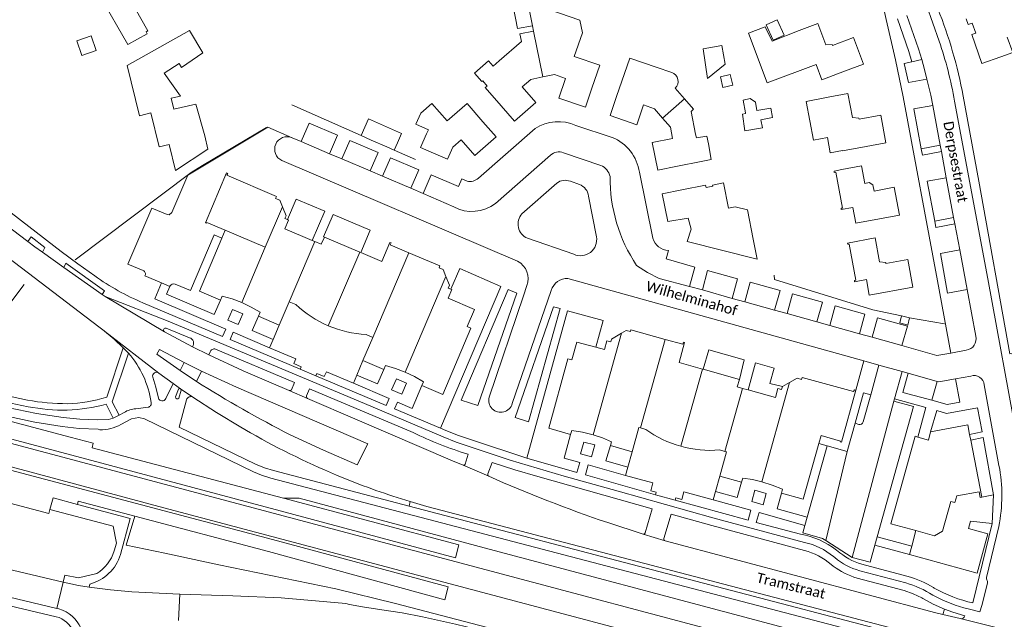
# Model space of a CAD drawing. Extents: x 177628 to 188968, y 384226 to 390673.
# Tile 111 of 256: x 183073 to 183318, y 385204 to 385353. Entities that reach past the tile are written whole.
import ezdxf

# ---------------------------------------------------------------- set-up
doc = ezdxf.new("R2010")
doc.units = 0
for name, color, linetype, lineweight in [('B01_T', 14, 'Continuous', 9), ('B02_T', 14, 'Continuous', 9), ('B04_F', 14, 'Continuous', 9), ('B04_T', 14, 'Continuous', 9), ('B07_D', 14, 'Continuous', 9), ('B11_F', 14, 'Continuous', 9), ('B11_S', 14, 'Continuous', 9), ('B14_F', 14, 'Continuous', 9), ('Q01_T', 253, 'Continuous', 9), ('T01_T', 253, 'Continuous', 9), ('T03_F', 253, 'Continuous', 9), ('T03_T', 253, 'Continuous', 9), ('T04_F', 253, 'HAAG', 9), ('T05_F', 253, 'Continuous', 9), ('V00_F', 8, 'Continuous', 9), ('V00_T', 8, 'Continuous', 9), ('Z06', 7, 'Continuous', 9)]:
    doc.layers.add(name, color=color, linetype=linetype, lineweight=lineweight)
doc.styles.add('Legend', font='calibri.ttf')
doc.linetypes.add('HAAG', pattern='A,4,-1,[5,TOPOCAD.SHX,S=0.35,R=0,X=-0.35,Y=-0.35],-1', length=6)

msp = doc.modelspace()

# ---------------------------------------------------------------- linework, layer by layer
at = {"layer": 'B01_T', "linetype": 'Continuous'}
for points in [[(183210.878, 385343.729), (183212.904, 385349.608), (183212.237, 385352.776), (183199.468, 385357.16), (183199.367, 385357.14)], [(183308.232, 385353.084), (183308.72, 385351.695), (183309.696, 385352.024), (183310.589, 385349.521), (183309.604, 385349.181), (183312.121, 385342.019), (183316.858, 385343.684)], [(183116.826, 385331.93), (183119.129, 385324.012), (183119.074, 385323.996), (183119.828, 385320.735), (183111.804, 385315.428), (183110.233, 385321.871), (183107.734, 385321.27), (183105.689, 385329.703), (183102.863, 385329.018), (183099.829, 385341.481), (183115.294, 385350.173)], [(183200.775, 385350.028), (183197.361, 385349.352), (183197.73, 385347.488), (183192.227, 385342.675)], [(183200.518, 385351.324), (183200.775, 385350.028)], [(183254.131, 385349.559), (183258.284, 385351.115)], [(183266.718, 385350.163), (183260.051, 385347.557), (183258.284, 385351.115)], [(183278.008, 385340.092), (183282.684, 385341.865), (183280.197, 385348.423), (183275.036, 385346.467), (183274.929, 385346.747), (183273.363, 385346.638), (183271.405, 385351.905), (183266.718, 385350.163)], [(183278.008, 385340.092), (183272.361, 385337.972), (183270.955, 385341.718), (183258.79, 385337.151), (183254.131, 385349.559)], [(183316.858, 385343.684), (183319.767, 385344.691), (183318.406, 385348.546)], [(183192.227, 385342.675), (183190.703, 385341.342), (183189.552, 385342.659), (183186.046, 385339.592), (183187.895, 385337.478), (183188.113, 385337.669), (183189.232, 385336.39), (183188.773, 385335.989), (183192.721, 385331.475)], [(183215.246, 385335.879), (183217.201, 385341.55), (183210.878, 385343.729)], [(183197.904, 385336.184), (183200.043, 385338.053), (183203.031, 385338.64)], [(183203.031, 385338.64), (183205.97, 385339.217), (183208.664, 385338.289)], [(183208.664, 385338.289), (183207.001, 385333.415), (183213.627, 385331.148), (183215.246, 385335.879)], [(183221.384, 385333.791), (183223.321, 385339.468)], [(183192.721, 385331.475), (183196.003, 385327.703), (183201.285, 385332.299), (183197.904, 385336.184)], [(183235.942, 385335.857), (183238.223, 385333.238)], [(183221.384, 385333.791), (183219.767, 385329.059), (183226.401, 385326.793), (183228.072, 385331.686)], [(183238.223, 385333.238), (183240.508, 385330.614)], [(183283.378, 385321.373), (183277.473, 385320.265), (183277.454, 385320.364), (183274.472, 385319.804), (183273.754, 385323.633), (183270.25, 385322.976), (183268.452, 385332.562), (183273.944, 385333.592)], [(183283.378, 385321.373), (183288.294, 385322.286), (183287.015, 385329.164), (183281.598, 385328.157), (183281.543, 385328.452), (183279.979, 385328.586), (183278.857, 385334.521), (183273.944, 385333.592)], [(183179.266, 385327.727), (183184.257, 385332.059), (183188.187, 385327.531)], [(183228.072, 385331.686), (183230.755, 385330.725), (183232.744, 385328.439)], [(183239.879, 385330.064), (183240.508, 385330.614)], [(183240.996, 385324.454), (183239.879, 385330.064)], [(183232.744, 385328.439), (183234.732, 385326.155), (183235.3, 385323.363)], [(183188.187, 385327.531), (183191.471, 385323.76), (183186.185, 385319.157), (183182.803, 385323.04), (183180.661, 385321.178), (183179.343, 385318.191), (183174.768, 385320.208)], [(183172.672, 385321.125), (183174.172, 385324.522)], [(183235.3, 385323.363), (183230.226, 385322.371), (183231.583, 385315.496), (183236.488, 385316.463)], [(183241.19, 385323.488), (183240.996, 385324.454)], [(183174.768, 385320.208), (183172.672, 385321.125)], [(183236.488, 385316.463), (183242.371, 385317.612)], [(183286.696, 385303.442), (183280.814, 385302.336), (183280.075, 385306.26), (183277.198, 385305.719), (183277.139, 385306.032), (183277.481, 385306.097), (183275.806, 385315.004), (183275.464, 385314.939), (183275.399, 385315.282), (183277.298, 385315.639)], [(183277.298, 385315.639), (183282.211, 385316.568), (183283.039, 385312.192)], [(183138.378, 385306.391), (183137.697, 385308.062), (183136.687, 385308.49), (183136.889, 385308.968), (183124.57, 385314.215), (183124.792, 385314.688), (183124.513, 385314.802), (183119.237, 385302.444), (183119.504, 385302.331), (183119.586, 385302.524), (183124.188, 385300.569)], [(183255.306, 385298.324), (183256.259, 385293.416), (183238.887, 385297.78), (183239.935, 385300.855), (183239.183, 385303.604), (183234.085, 385302.741), (183232.715, 385309.624), (183237.619, 385310.6)], [(183255.306, 385298.324), (183253.892, 385305.608), (183250.833, 385306.41), (183249.185, 385306.09), (183247.974, 385312.318), (183245.227, 385311.784), (183245.283, 385311.5), (183243.615, 385311.176), (183243.504, 385311.744), (183237.619, 385310.6)], [(183285.394, 385310.318), (183290.356, 385311.232), (183291.614, 385304.34), (183286.696, 385303.442)], [(183138.378, 385306.391), (183139.291, 385304.152), (183138.996, 385303.478), (183139.621, 385303.202)], [(183139.621, 385303.202), (183139.871, 385303.092), (183138.954, 385300.955), (183145.768, 385298.06)], [(183123.347, 385298.59), (183117.767, 385285.456), (183122.955, 385283.245)], [(183124.188, 385300.569), (183123.347, 385298.59)], [(183148.788, 385298.862), (183148.025, 385297.101), (183146.423, 385297.782)], [(183157.562, 385295.165), (183148.788, 385298.862)], [(183284.152, 385284.407), (183283.419, 385288.339), (183280.509, 385287.797), (183280.451, 385288.112), (183280.795, 385288.176), (183279.151, 385297.141), (183278.817, 385297.079), (183278.759, 385297.393), (183285.593, 385298.657), (183286.69, 385292.726), (183288.246, 385292.598), (183288.29, 385292.302), (183293.694, 385293.303), (183294.976, 385286.425), (183284.152, 385284.407)], [(183145.768, 385298.06), (183146.423, 385297.782)], [(183169.74, 385294.999), (183165.175, 385296.94), (183165.361, 385297.438), (183165.087, 385297.554), (183163.064, 385292.847), (183157.81, 385295.061)], [(183157.81, 385295.061), (183157.562, 385295.165)], [(183178.953, 385289.119), (183178.284, 385290.806), (183177.267, 385291.224), (183177.474, 385291.71), (183169.74, 385294.999)], [(183178.953, 385289.119), (183179.836, 385286.894), (183179.559, 385286.214), (183180.18, 385285.939)], [(183122.955, 385283.245), (183123.368, 385284.184)], [(183123.368, 385284.184), (183125.858, 385283.506), (183128.278, 385282.608)], [(183180.457, 385285.816), (183179.542, 385283.695), (183186.09, 385280.883), (183184.278, 385276.662), (183185.198, 385276.271), (183178.188, 385259.779), (183172.994, 385261.99)], [(183180.18, 385285.939), (183180.457, 385285.816)], [(183128.278, 385282.608), (183130.595, 385281.499), (183132.804, 385280.187)], [(183140.049, 385282.793), (183137.601, 385277.03)], [(183140.049, 385282.793), (183141.696, 385282.093)], [(183132.408, 385279.234), (183132.804, 385280.187)], [(183137.601, 385277.03), (183132.408, 385279.234)], [(183160.796, 385273.966), (183158.356, 385268.209)], [(183160.796, 385273.966), (183159.152, 385274.664)], [(183222.601, 385275.01), (183220.111, 385273.559), (183219.908, 385272.871), (183218.973, 385273.119), (183218.338, 385270.912), (183216.198, 385271.503)], [(183222.601, 385275.01), (183223.754, 385275.682), (183224.814, 385275.398), (183224.94, 385275.85), (183233.464, 385273.465)], [(183216.198, 385271.503), (183211.507, 385272.799), (183210.268, 385268.345), (183209.307, 385268.619), (183204.511, 385251.376), (183209.952, 385249.847)], [(183233.464, 385273.465), (183237.82, 385272.246), (183237.966, 385272.757), (183238.275, 385272.676), (183236.918, 385267.691), (183242.696, 385266.09)], [(183158.356, 385268.209), (183163.55, 385266.011)], [(183163.55, 385266.011), (183163.955, 385266.952)], [(183163.955, 385266.952), (183166.425, 385266.234), (183168.83, 385265.322)], [(183168.83, 385265.322), (183171.157, 385264.218), (183173.391, 385262.934)], [(183242.899, 385266.034), (183242.696, 385266.09)], [(183251.899, 385263.541), (183242.899, 385266.034)], [(183264.352, 385262.748), (183266.23, 385263.823), (183267.304, 385263.54), (183267.444, 385264.024), (183280.191, 385260.515), (183280.486, 385260.954), (183280.813, 385260.876)], [(183172.994, 385261.99), (183173.391, 385262.934)], [(183252.651, 385261.3), (183251.334, 385261.665), (183251.899, 385263.541)], [(183262.571, 385261.729), (183262.368, 385261.042), (183261.437, 385261.283), (183260.829, 385259.033), (183254.039, 385260.915)], [(183264.352, 385262.748), (183262.571, 385261.729)], [(183254.039, 385260.915), (183252.651, 385261.3)], [(183280.813, 385260.876), (183277.224, 385247.952), (183276.915, 385248.015), (183276.964, 385248.184), (183272.165, 385249.56), (183271.62, 385247.606)], [(183309.07, 385249.861), (183308.612, 385252.236), (183299.372, 385250.461)], [(183209.952, 385249.847), (183210.222, 385250.823)], [(183210.222, 385250.823), (183212.908, 385250.433), (183215.546, 385249.796)], [(183215.546, 385249.796), (183217.861, 385249.018), (183220.103, 385248.049)], [(183227.311, 385251.476), (183226.923, 385251.581), (183225.253, 385245.555)], [(183228.642, 385251.115), (183227.311, 385251.476)], [(183296.204, 385249.205), (183295.535, 385249.392), (183289.489, 385227.666), (183295.711, 385225.959)], [(183299.372, 385250.461), (183298.834, 385248.468), (183296.204, 385249.205)], [(183309.338, 385248.472), (183309.07, 385249.861)], [(183219.826, 385247.085), (183220.103, 385248.049)], [(183225.253, 385245.555), (183219.826, 385247.085)], [(183271.62, 385247.606), (183267.752, 385233.746), (183262.319, 385235.259)], [(183312.079, 385234.247), (183309.338, 385248.472)], [(183246.97, 385245.996), (183248.272, 385245.649)], [(183248.272, 385245.649), (183248.687, 385245.539), (183247.007, 385239.528)], [(183247.007, 385239.528), (183252.431, 385238.017)], [(183252.431, 385238.017), (183252.732, 385238.984)], [(183252.732, 385238.984), (183255.113, 385238.642), (183257.459, 385238.112)], [(183257.459, 385238.112), (183260.063, 385237.286), (183262.581, 385236.227)], [(183262.319, 385235.259), (183262.581, 385236.227)], [(183295.711, 385225.959), (183300.333, 385224.691), (183302.373, 385225.794), (183304.432, 385233.198), (183305.4, 385232.965), (183305.864, 385234.574), (183311.413, 385235.631), (183311.701, 385234.181), (183312.079, 385234.247)]]:
    msp.add_lwpolyline(points, dxfattribs=at)
for centre, radius, start, end in [((183160.615, 385302.315), 27.692, 226.90641, 246.93762), ((183160.596, 385302.265), 27.638, 246.93311, 267.00544), ((183244.686, 385273.249), 27.337, 234.06379, 254.38427), ((183244.718, 385273.242), 27.339, 254.3157, 274.7257)]:
    msp.add_arc(centre, radius, start, end, dxfattribs=at)
at = {"layer": 'B02_T', "linetype": 'Continuous'}
for points in [[(183099.011, 385360.668), (183093.138, 385358.744), (183099.977, 385346.69), (183104.762, 385349.35), (183104.488, 385349.844), (183104.977, 385350.116)], [(183292.184, 385279.332), (183291.696, 385277.565), (183293.689, 385277.014), (183294.177, 385278.781)], [(183294.177, 385278.781), (183292.184, 385279.332)]]:
    msp.add_lwpolyline(points, dxfattribs=at)
at = {"layer": 'B04_F', "linetype": 'Continuous'}
for points in [[(182834.382, 385297.596), (182833.836, 385295.66), (182868.882, 385286.334), (182910.054, 385275.491), (182933.647, 385269.375), (182975.347, 385258.161), (183038.455, 385241.325), (183080.329, 385230.25), (183080.63, 385231.24)], [(183087.464, 385232.46), (183081.382, 385234.106)], [(183138.617, 385234.048), (183182.188, 385222.43), (183181.336, 385219.21), (183137.788, 385230.918)], [(183135.9, 385223.737), (183179.507, 385211.995), (183178.707, 385208.8), (183134.946, 385220.751)]]:
    msp.add_lwpolyline(points, dxfattribs=at)
at = {"layer": 'B04_T', "linetype": 'Continuous'}
for points in [[(183137.788, 385230.918), (183084.828, 385245.075), (182838.144, 385310.673)], [(182835.951, 385303.285), (183000, 385259.71), (183135.9, 385223.737)], [(182900.185, 385298.472), (183085.633, 385249.18), (183091.382, 385247.691), (183091.135, 385246.566), (183138.617, 385234.048)], [(183080.63, 385231.24), (183081.382, 385234.106)], [(183101.7, 385229.548), (183087.665, 385233.261), (183087.464, 385232.46)], [(183134.946, 385220.751), (183101.7, 385229.548)]]:
    msp.add_lwpolyline(points, dxfattribs=at)
at = {"layer": 'B07_D', "linetype": 'Continuous'}
for points in [[(183199.367, 385357.14), (183200.518, 385351.324)], [(183203.031, 385338.64), (183200.775, 385350.028)], [(183232.744, 385328.439), (183238.223, 385333.238)], [(183134.115, 385296.352), (183138.378, 385306.391)], [(183134.115, 385296.352), (183124.188, 385300.569)], [(183128.278, 385282.608), (183134.115, 385296.352)], [(183140.049, 385282.793), (183146.423, 385297.782)], [(183149.767, 385276.836), (183157.562, 385295.165)], [(183169.74, 385294.999), (183160.796, 385273.966)], [(183178.953, 385289.119), (183168.83, 385265.322)], [(183215.546, 385249.796), (183222.601, 385275.01)], [(183227.311, 385251.476), (183233.464, 385273.465)], [(183237.327, 385246.921), (183242.696, 385266.09)], [(183257.459, 385238.112), (183264.352, 385262.748)], [(183248.272, 385245.649), (183252.651, 385261.3)]]:
    msp.add_lwpolyline(points, dxfattribs=at)
at = {"layer": 'B11_F', "linetype": 'Continuous'}
for points in [[(183115.294, 385350.173), (183118.565, 385344.661), (183113.304, 385341.007), (183112.724, 385341.969), (183108.978, 385339.557), (183113.028, 385333.861), (183110.739, 385333.393), (183111.393, 385330.674), (183116.826, 385331.93)], [(183231.25, 385341.08), (183224.641, 385343.335), (183223.321, 385339.468)], [(183231.25, 385341.08), (183235.105, 385339.765)], [(183242.371, 385317.612), (183244.881, 385318.13), (183244.172, 385322.001), (183243.809, 385323.981), (183241.19, 385323.488)]]:
    msp.add_lwpolyline(points, dxfattribs=at)
at = {"layer": 'B11_F', "linetype": 'Continuous', "extrusion": (0, 0, -1)}
msp.add_arc((-183234.295, 385337.548), 2.36, 110.06643, 225.75607, dxfattribs=at)
at = {"layer": 'B11_S', "linetype": 'Continuous'}
for points in [[(183174.172, 385324.522), (183174.656, 385325.5), (183171.49, 385326.918), (183172.762, 385329.671), (183175.471, 385332.077), (183179.266, 385327.727)], [(183285.394, 385310.318), (183285.039, 385311.865), (183284.126, 385312.468), (183283.039, 385312.192)]]:
    msp.add_lwpolyline(points, dxfattribs=at)
at = {"layer": 'B14_F', "linetype": 'Continuous'}
for points in [[(183104.977, 385350.116), (183099.011, 385360.668)], [(183199.367, 385357.14), (183198.953, 385359.752), (183195.083, 385359.327), (183196.777, 385350.663), (183200.518, 385351.324)], [(183260.26, 385347.768), (183258.552, 385351.582), (183261.283, 385352.805), (183262.991, 385348.991), (183260.26, 385347.768)], [(183087.274, 385347.583), (183088.52, 385343.998), (183092.095, 385345.241), (183090.849, 385348.826), (183087.274, 385347.583)], [(183242.893, 385345.597), (183247.481, 385346.457), (183248.325, 385341.845), (183243.988, 385338.301), (183242.893, 385345.597)], [(183247.801, 385336.052), (183250.232, 385336.613), (183249.624, 385339.247), (183247.193, 385338.686), (183247.801, 385336.052)], [(183253.39, 385329.733), (183252.806, 385332.921), (183254.586, 385333.33), (183255.917, 385332.348), (183256.179, 385330.277)], [(183256.179, 385330.277), (183259.664, 385330.864), (183260.13, 385328.562), (183257.201, 385328.005), (183257.608, 385325.976), (183253.246, 385325.254)], [(183166.148, 385320.471), (183166.918, 385322.27), (183167.922, 385324.616), (183159.713, 385328.224), (183157.962, 385324.073)], [(183253.246, 385325.254), (183252.632, 385329.389), (183253.414, 385329.605), (183253.39, 385329.733)], [(183160.418, 385322.988), (183157.962, 385324.073)], [(183164.335, 385321.277), (183160.418, 385322.988)], [(183166.148, 385320.471), (183164.335, 385321.277)]]:
    msp.add_lwpolyline(points, dxfattribs=at)
at = {"layer": 'Q01_T', "linetype": 'Continuous'}
for points in [[(183440.667, 385149.266), (183000, 385266.517), (182834.084, 385310.632)], [(182832.642, 385305.174), (183000, 385260.829), (183108.89, 385231.659), (183293.855, 385182.495)]]:
    msp.add_lwpolyline(points, dxfattribs=at)
at = {"layer": 'T01_T', "linetype": 'Continuous'}
msp.add_lwpolyline([(183134.386, 385326.106), (183118.528, 385316.636)], dxfattribs=at)
at = {"layer": 'T03_F', "linetype": 'Continuous'}
for points in [[(183157.962, 385324.073), (183140.698, 385331.697)], [(183171.438, 385318.12), (183166.148, 385320.471)], [(183138.617, 385234.048), (183142.564, 385234.006), (183189.758, 385221.378), (183255.702, 385203.838), (183345.684, 385179.795), (183388.386, 385168.423), (183402.188, 385166.484), (183429.317, 385162.583), (183437.517, 385159.168), (183439.42, 385156.688), (183438.938, 385154.097)], [(183101.7, 385229.548), (183099.58, 385222.389), (183109.15, 385220.383), (183122.535, 385217.463), (183151.632, 385211.468), (183166.46, 385207.88)]]:
    msp.add_lwpolyline(points, dxfattribs=at)
at = {"layer": 'T03_T', "linetype": 'Continuous'}
for points in [[(183118.528, 385316.636), (183115.682, 385314.926), (183086.88, 385293.202)], [(183433.908, 385137.374), (183323.96, 385166.16), (183297.19, 385173.79), (183166.46, 385207.88)]]:
    msp.add_lwpolyline(points, dxfattribs=at)
at = {"layer": 'T04_F', "linetype": 'HAAG'}
for points in [[(183260.529, 385289.407), (183260.608, 385288.298), (183284.99, 385280.785), (183292.184, 385279.332)], [(183294.177, 385278.781), (183302.828, 385277.355)]]:
    msp.add_lwpolyline(points, dxfattribs=at)
at = {"layer": 'T05_F', "linetype": 'Continuous'}
msp.add_lwpolyline([(183067.41, 385278.845), (183067.743, 385278.648), (183074.256, 385287.095)], dxfattribs=at)
at = {"layer": 'V00_F', "linetype": 'Continuous'}
for points in [[(183292.572, 385333.701), (183290.641, 385342.887), (183288.333, 385352.939), (183287.356, 385357.356)], [(183075.93, 385298.93), (183075.103, 385297.777)], [(183079.373, 385296.263), (183078.748, 385295.105)], [(183084.585, 385292.363), (183084.093, 385291.342)], [(183290.279, 385258.145), (183279.898, 385219.315)], [(183278.622, 385245.6), (183273.32, 385223.53)], [(183312.122, 385207.337), (183311.597, 385205.809)]]:
    msp.add_lwpolyline(points, dxfattribs=at)
at = {"layer": 'V00_F', "linetype": 'Continuous', "extrusion": (0, 0, -1)}
msp.add_arc((-183112.275, 385259.102), 0.453, 216.18376, 7.58886, dxfattribs=at)
at = {"layer": 'V00_T', "linetype": 'Continuous'}
for points in [[(183274.949, 385407.663), (183289.516, 385378.01), (183292.42, 385371.829), (183293.412, 385369.663), (183294.357, 385367.476), (183295.644, 385364.263), (183296.827, 385361.01), (183301.505, 385347.539)], [(183291.12, 385353.071), (183293.952, 385344.963), (183294.745, 385342.414)], [(183293.464, 385353.912), (183296.343, 385345.663), (183297.18, 385342.959)], [(183014.395, 385348.385), (183050.2, 385320.13), (183050.45, 385320.7), (183083.439, 385295.252)], [(183294.745, 385342.414), (183292.817, 385341.983), (183293.88, 385337.233), (183298.443, 385338.093)], [(183297.18, 385342.959), (183294.745, 385342.414)], [(183298.443, 385338.093), (183297.848, 385340.535), (183297.18, 385342.959)], [(183299.916, 385331.562), (183299.438, 385334.123), (183298.443, 385338.093)], [(183016.95, 385334.4), (183092.734, 385276.556), (183094.058, 385275.574)], [(183301.081, 385288.027), (183292.572, 385333.701)], [(183305.314, 385332.668), (183313.57, 385288.496)], [(183307.468, 385333.89), (183311.402, 385312.788), (183319.071, 385269.843), (183319.647, 385269.957), (183325.542, 385238.409), (183325.587, 385236.46), (183325.566, 385234.51)], [(183297.056, 385320.818), (183295.217, 385330.692), (183299.916, 385331.562)], [(183299.916, 385331.562), (183301.758, 385321.678)], [(183103.77, 385290.542), (183099.995, 385292.144), (183105.969, 385306.047), (183109.712, 385304.455), (183110.219, 385304.421), (183110.869, 385304.943), (183114.853, 385314.242), (183134.774, 385326.145), (183140.764, 385323.558)], [(183143.064, 385322.587), (183144.991, 385327.205), (183152.044, 385324.207), (183150.051, 385319.573)], [(183187.055, 385313.501), (183201.117, 385325.812)], [(183211.28, 385326.608), (183220.25, 385323.637)], [(183140.764, 385323.558), (183143.064, 385322.587)], [(183153.138, 385318.272), (183155.151, 385322.849), (183162.15, 385319.878), (183160.16, 385315.295)], [(183150.051, 385319.573), (183143.064, 385322.587)], [(183301.758, 385321.678), (183297.056, 385320.818)], [(183302.05, 385320.111), (183297.362, 385319.221), (183297.056, 385320.818)], [(183301.758, 385321.678), (183302.05, 385320.111)], [(183196.803, 385292.869), (183138.253, 385317.872)], [(183153.138, 385318.272), (183150.051, 385319.573)], [(183160.16, 385315.295), (183153.138, 385318.272)], [(183163.228, 385313.982), (183165.216, 385318.56), (183172.23, 385315.601), (183170.253, 385311.002)], [(183191.288, 385307.237), (183204.945, 385319.227)], [(183208.179, 385319.803), (183217.441, 385316.658)], [(183302.05, 385320.111), (183303.262, 385313.609)], [(183163.228, 385313.982), (183160.16, 385315.295)], [(183170.253, 385311.002), (183163.228, 385313.982)], [(183173.303, 385309.719), (183175.321, 385314.3), (183182.144, 385311.399), (183182.954, 385313.344), (183184.226, 385312.735)], [(183227.051, 385314.963), (183230.392, 385298.616)], [(183300.402, 385302.858), (183298.557, 385312.76), (183303.262, 385313.609)], [(183303.262, 385313.609), (183305.102, 385303.742)], [(183170.253, 385311.002), (183173.303, 385309.719)], [(183206.529, 385312.302), (183197.88, 385304.659)], [(183212.169, 385311.94), (183209.897, 385312.732)], [(183139.621, 385303.202), (183141.775, 385308.29), (183148.874, 385305.338), (183145.768, 385298.06)], [(183173.303, 385309.719), (183180.95, 385306.355)], [(183216.39, 385298.958), (183214.411, 385309.063)], [(183148.788, 385298.862), (183148.58, 385298.96), (183150.963, 385304.45), (183160.143, 385300.554), (183157.81, 385295.061)], [(183305.102, 385303.742), (183300.402, 385302.858)], [(183305.102, 385303.742), (183305.397, 385302.159)], [(183069.583, 385301.991), (183075.103, 385297.777)], [(183305.397, 385302.159), (183300.679, 385301.286), (183300.402, 385302.858)], [(183305.397, 385302.159), (183306.602, 385295.694)], [(183079.373, 385296.263), (183075.93, 385298.93)], [(183111.746, 385287.191), (183115.543, 385285.59), (183121.414, 385299.411), (183123.347, 385298.59)], [(183199.243, 385298.586), (183210.729, 385294.615)], [(183075.103, 385297.777), (183076.88, 385296.42), (183078.748, 385295.105)], [(183078.748, 385295.105), (183084.093, 385291.342)], [(183083.439, 385295.252), (183087.529, 385292.226), (183091.762, 385289.234)], [(183234.259, 385295.547), (183233.695, 385293.445), (183240.854, 385291.433), (183239.477, 385286.619)], [(183308.441, 385285.826), (183303.563, 385284.917), (183301.82, 385294.808), (183306.602, 385295.694)], [(183306.602, 385295.694), (183308.441, 385285.826)], [(183084.093, 385291.342), (183093.616, 385284.638)], [(183093.616, 385284.638), (183094.14, 385285.54), (183084.585, 385292.363)], [(183180.18, 385285.939), (183182.415, 385291.041), (183192.639, 385286.626), (183177.671, 385251.415)], [(183226.339, 385291.84), (183229.079, 385290.075), (183231.986, 385288.601)], [(183108.355, 385287.488), (183104.229, 385289.253)], [(183209.306, 385288.621), (183282.822, 385268.111)], [(183239.477, 385286.619), (183231.986, 385288.601)], [(183242.683, 385285.737), (183244.001, 385290.603), (183251.414, 385288.543), (183250.06, 385283.648)], [(183322.37, 385243.436), (183321.506, 385248.372), (183320.989, 385248.273), (183313.57, 385288.496)], [(183103.72, 385282.575), (183123.479, 385274.203), (183124.278, 385276.032), (183106.693, 385283.537), (183108.355, 385287.488)], [(183108.355, 385287.488), (183110.397, 385286.615)], [(183122.955, 385283.245), (183121.433, 385279.669), (183109.584, 385284.718), (183110.397, 385286.615)], [(183110.397, 385286.615), (183110.439, 385286.713)], [(183189.737, 385259.115), (183198.289, 385284.246), (183199.1, 385286.82)], [(183239.477, 385286.619), (183242.683, 385285.737)], [(183253.236, 385282.761), (183254.56, 385287.69), (183261.996, 385285.628), (183260.601, 385280.743)], [(183301.081, 385288.027), (183304.43, 385270.054)], [(183093.616, 385284.638), (183094.38, 385284.1)], [(183094.38, 385284.1), (183109.099, 385275.345)], [(183094.38, 385284.1), (183109.98, 385278.01), (183158.741, 385257.518)], [(183194.428, 385285.843), (183196.566, 385284.913), (183186.92, 385257.038), (183182.756, 385258.383), (183194.428, 385285.843)], [(183205.167, 385285.59), (183195.457, 385257.535)], [(183250.06, 385283.648), (183242.683, 385285.737)], [(183250.06, 385283.648), (183253.236, 385282.761)], [(183263.772, 385279.895), (183265.092, 385284.755), (183272.495, 385282.73), (183271.158, 385277.811)], [(183308.441, 385285.826), (183310.59, 385274.302)], [(183199.53, 385252.986), (183196.199, 385254.062), (183205.716, 385281.559), (183207.327, 385281.108), (183199.53, 385252.986)], [(183260.601, 385280.743), (183253.236, 385282.761)], [(183274.319, 385276.936), (183275.708, 385281.775), (183283.05, 385279.691), (183281.695, 385274.871)], [(183125.988, 385280.926), (183128.545, 385279.838), (183127.396, 385277.137), (183124.839, 385278.224), (183125.988, 385280.926)], [(183132.408, 385279.234), (183130.86, 385275.655), (183136.056, 385273.419)], [(183216.198, 385271.503), (183218.03, 385278.139), (183209.219, 385280.596), (183199.097, 385243.947)], [(183260.601, 385280.743), (183263.772, 385279.895)], [(183271.158, 385277.811), (183263.772, 385279.895)], [(183284.868, 385273.998), (183286.204, 385278.853), (183293.621, 385276.769), (183292.272, 385271.977)], [(183115.261, 385273.86), (183109.517, 385276.23)], [(183136.056, 385273.419), (183137.601, 385277.03)], [(183271.158, 385277.811), (183274.319, 385276.936)], [(183281.695, 385274.871), (183274.319, 385276.936)], [(183094.17, 385275.488), (183094.058, 385275.574)], [(183107.7, 385265.11), (183094.17, 385275.488)], [(183094.17, 385275.488), (183096.568, 385273.518), (183098.84, 385271.405)], [(183109.099, 385275.345), (183116.01, 385271.65)], [(183142.786, 385266.074), (183125.388, 385273.403), (183126.156, 385275.232), (183135.193, 385271.401)], [(183281.695, 385274.871), (183284.868, 385273.998)], [(183292.272, 385271.977), (183284.868, 385273.998)], [(183098.84, 385271.405), (183094.74, 385259.1)], [(183098.84, 385271.405), (183100.131, 385270.056)], [(183116.01, 385271.65), (183120.09, 385269.62)], [(183136.056, 385273.419), (183135.193, 385271.401)], [(183135.193, 385271.401), (183141.702, 385268.642), (183141.203, 385267.443), (183143.026, 385266.667), (183142.786, 385266.074)], [(183304.43, 385270.054), (183300.924, 385269.428), (183292.272, 385271.977)], [(183100.131, 385270.056), (183096.06, 385257.955), (183097.827, 385254.64)], [(183112.93, 385265.72), (183107.15, 385269.79), (183107.85, 385270.97), (183113.99, 385267.76)], [(183120.412, 385270.388), (183120.09, 385269.62)], [(183120.09, 385269.62), (183128.64, 385265.63), (183135.551, 385262.66), (183140.08, 385260.75)], [(183140.606, 385260.966), (183141.334, 385262.753), (183121.741, 385271.028)], [(183242.899, 385266.034), (183244.253, 385270.842), (183253.106, 385268.358), (183251.899, 385263.541)], [(183308.251, 385270.764), (183304.43, 385270.054)], [(183113.99, 385267.76), (183112.93, 385265.72)], [(183113.99, 385267.76), (183118.31, 385265.6)], [(183158.356, 385268.209), (183156.838, 385264.585)], [(183254.039, 385260.915), (183255.858, 385267.608), (183260.52, 385266.354), (183259.469, 385262.481), (183262.571, 385261.729)], [(183280.813, 385260.876), (183282.822, 385268.111)], [(183282.822, 385268.111), (183286.549, 385267.072)], [(183284.506, 385259.715), (183286.549, 385267.072)], [(183286.549, 385267.072), (183292.326, 385265.46)], [(183106.14, 385264.101), (183106.95, 385261.58), (183107.58, 385258.901)], [(183111.27, 385262.48), (183107.7, 385265.11)], [(183112.93, 385265.72), (183117.023, 385263.008)], [(183118.31, 385265.6), (183117.023, 385263.008)], [(183156.95, 385242.32), (183159.6, 385247.48), (183126.93, 385261.6), (183118.31, 385265.6)], [(183142.786, 385266.074), (183146.65, 385264.447)], [(183155.989, 385262.558), (183149.28, 385265.422), (183148.756, 385264.225), (183146.918, 385265.015), (183146.65, 385264.447)], [(183155.989, 385262.558), (183164.854, 385258.773), (183164.142, 385257.082), (183146.65, 385264.447)], [(183156.838, 385264.585), (183155.989, 385262.558)], [(183156.838, 385264.585), (183161.947, 385262.422), (183163.55, 385266.011)], [(183292.326, 385265.46), (183290.432, 385258.67)], [(183292.326, 385265.46), (183293.814, 385265.045)], [(183299.689, 385258.327), (183292.487, 385260.29), (183293.814, 385265.045)], [(183293.814, 385265.045), (183301.004, 385263.039)], [(183305.599, 385263.669), (183309.396, 385264.357)], [(183109.38, 385258.75), (183111.27, 385262.48)], [(183111.27, 385262.48), (183113.064, 385261.219)], [(183166.67, 385263.673), (183169.199, 385262.581), (183168.014, 385259.836), (183165.485, 385260.928), (183166.67, 385263.673)], [(183177.671, 385251.415), (183166.216, 385256.232), (183166.93, 385257.88), (183170.618, 385256.309), (183172.994, 385261.99)], [(183305.599, 385263.669), (183306.672, 385257.859), (183303.509, 385257.286), (183299.689, 385258.327)], [(183299.689, 385258.327), (183301.004, 385263.039)], [(183301.004, 385263.039), (183301.429, 385262.92), (183305.599, 385263.669)], [(183312.682, 385262.178), (183316.369, 385242.169)], [(183096.34, 385253.9), (183095.185, 385253.53), (183092.505, 385253.475), (183088.02, 385253.635), (183083.91, 385254.035), (183077.26, 385255.04), (183070.1, 385256.53), (183055, 385260.675)], [(183075.022, 385258.37), (183069.317, 385259.632), (183063.652, 385261.06)], [(183112.59, 385261.061), (183111.826, 385259.162)], [(183113.064, 385261.219), (183112.788, 385261.256), (183112.59, 385261.061)], [(183112.64, 385258.835), (183113.18, 385260.87), (183113.176, 385261.061), (183113.064, 385261.219)], [(183113.064, 385261.219), (183116.143, 385259.079)], [(183140.08, 385260.75), (183140.383, 385260.76), (183140.606, 385260.966)], [(183140.08, 385260.75), (183144.576, 385258.797)], [(183170.848, 385250.313), (183145.127, 385261.159), (183144.374, 385259.435)], [(183280.638, 385252.629), (183282.745, 385260.204), (183284.506, 385259.715)], [(183284.506, 385259.715), (183282.637, 385252.981)], [(183093.036, 385250.997), (183092.635, 385251.16), (183087.9, 385251.35), (183083.69, 385251.805), (183076.89, 385252.87), (183069.605, 385254.44), (183054.35, 385258.7)], [(183096.34, 385253.9), (183094.61, 385257.368)], [(183131.723, 385242.502), (183112.76, 385251.63), (183114.58, 385258.441)], [(183116.143, 385259.079), (183122.009, 385255.265), (183128, 385251.65)], [(183180.632, 385243.329), (183156.93, 385253.47), (183144.576, 385258.797)], [(183178.306, 385249.257), (183158.741, 385257.518)], [(183290.279, 385258.145), (183295.118, 385256.8), (183286.12, 385224.451)], [(183290.432, 385258.67), (183290.279, 385258.145)], [(183296.204, 385249.205), (183298.203, 385256.514), (183290.432, 385258.67)], [(183096.34, 385253.9), (183097.827, 385254.64)], [(183097.827, 385254.64), (183099.091, 385255.311)], [(183101.94, 385256.21), (183104.984, 385256.617)], [(183299.372, 385250.461), (183300.894, 385255.768), (183303.35, 385255.054), (183311.027, 385256.48), (183312.149, 385250.466), (183309.07, 385249.861)], [(183098.214, 385252.304), (183100.873, 385253.697), (183102.721, 385254.064), (183104.138, 385253.739), (183131.19, 385240.54), (183133.21, 385239.71), (183135.48, 385238.98), (183302.28, 385195.39), (183309.04, 385193.53), (183335.39, 385185.37), (183349.95, 385181.09), (183357, 385178.88), (183363.72, 385176.55), (183367.405, 385175.171)], [(183280.638, 385252.629), (183278.622, 385245.6)], [(183281.536, 385252.36), (183280.638, 385252.629)], [(183128, 385251.65), (183130.455, 385250.246)], [(183140.313, 385249.769), (183148.58, 385245.929), (183156.95, 385242.32)], [(183178.984, 385250.861), (183177.671, 385251.415)], [(183185.311, 385248.492), (183182.118, 385249.599), (183178.984, 385250.861)], [(183199.097, 385243.947), (183211.54, 385240.387), (183212.214, 385242.868), (183208.339, 385243.94), (183209.952, 385249.847)], [(183184.78, 385246.834), (183181.514, 385247.967), (183178.306, 385249.257)], [(183185.311, 385248.492), (183199.097, 385243.947)], [(183213.274, 385247.972), (183215.955, 385247.232), (183215.111, 385244.286), (183212.445, 385245.036), (183213.274, 385247.972)], [(183219.826, 385247.085), (183218.729, 385243.268), (183224.189, 385241.732)], [(183268.723, 385229.343), (183273.651, 385247.025)], [(183273.651, 385247.025), (183271.62, 385247.606)], [(183278.622, 385245.6), (183273.651, 385247.025)], [(183314.996, 385234.857), (183312.397, 385249.074), (183309.338, 385248.472)], [(183184.485, 385244.939), (183183.781, 385242.436)], [(183194.939, 385243.485), (183184.78, 385246.834)], [(183224.189, 385241.732), (183225.253, 385245.555)], [(183082.349, 385206.635), (182947.82, 385238.83), (182928.77, 385243.16)], [(183136.115, 385240.888), (183133.88, 385241.589), (183131.723, 385242.502)], [(183180.632, 385243.329), (183183.288, 385242.185)], [(183183.781, 385242.436), (183183.586, 385242.209), (183183.288, 385242.185)], [(183183.288, 385242.185), (183189.62, 385239.449)], [(183228.505, 385225.438), (183230.18, 385231.367), (183201.817, 385239.389), (183196.108, 385241.075), (183190.443, 385242.906), (183189.405, 385240.035)], [(183221.788, 385235.724), (183208.336, 385239.511), (183194.939, 385243.485)], [(183231.034, 385234.884), (183213.619, 385239.788), (183214.32, 385242.27), (183223.618, 385239.682)], [(183082.19, 385204.59), (182947.45, 385236.53), (182925.469, 385241.511)], [(183169.848, 385232.057), (183136.115, 385240.888)], [(183189.62, 385239.449), (183189.388, 385239.696), (183189.405, 385240.035)], [(183223.618, 385239.682), (183224.189, 385241.732)], [(183223.618, 385239.682), (183230.396, 385237.795), (183229.87, 385235.859), (183231.197, 385235.476), (183231.034, 385234.884)], [(183247.007, 385239.528), (183245.931, 385235.683)], [(183245.931, 385235.683), (183251.365, 385234.161), (183252.431, 385238.017)], [(183221.788, 385235.724), (183245.276, 385229.17), (183268.058, 385223.019)], [(183231.034, 385234.884), (183235.941, 385233.516)], [(183235.941, 385233.516), (183236.087, 385234.111), (183237.566, 385233.691), (183238.114, 385235.636), (183245.353, 385233.618)], [(183245.931, 385235.683), (183245.353, 385233.618)], [(183255.759, 385235.982), (183258.54, 385235.213), (183257.748, 385232.405), (183254.968, 385233.167), (183255.759, 385235.982)], [(183262.319, 385235.259), (183261.248, 385231.405), (183268.723, 385229.343)], [(183312.079, 385234.247), (183314.996, 385234.857)], [(183314.996, 385234.857), (183314.699, 385227.757)], [(183098.16, 385220), (183100.518, 385228.953), (183087.464, 385232.46)], [(183170.101, 385233.184), (183169.848, 385232.057)], [(183310.99, 385196.035), (183301.83, 385198.58), (183174.262, 385231.988), (183170.101, 385233.184)], [(183245.353, 385233.618), (183254.702, 385231.012), (183254.031, 385228.551), (183235.941, 385233.516)], [(183096.589, 385220.908), (183097.13, 385222.88), (183096.35, 385227.03), (183080.63, 385231.24)], [(183169.848, 385232.057), (183301.509, 385197.59), (183310.706, 385195.015)], [(183268.015, 385221.024), (183245.025, 385227.246), (183234.962, 385230.043), (183233.13, 385224.04)], [(183267.063, 385225.101), (183256.091, 385228.02), (183256.81, 385230.427), (183268.135, 385227.275)], [(183219.175, 385227.962), (183227.976, 385225.109)], [(183268.723, 385229.343), (183268.135, 385227.275)], [(183294.148, 385220.013), (183310.923, 385215.409), (183313.606, 385225.175), (183308.779, 385226.509), (183309.307, 385228.351), (183314.699, 385227.757)], [(183314.699, 385227.757), (183309.86, 385207.996)], [(183025.428, 385226.968), (183083.906, 385213.142)], [(183228.505, 385225.438), (183228.311, 385225.16), (183227.976, 385225.109)], [(183227.976, 385225.109), (183233.404, 385223.45)], [(183268.135, 385227.275), (183267.618, 385225.423), (183272.559, 385224.018), (183273.32, 385223.53)], [(183294.694, 385222.091), (183295.711, 385225.959)], [(183316.332, 385226.995), (183313.228, 385214.343), (183313.227, 385213.993), (183313.524, 385213.316), (183313.543, 385212.927), (183312.122, 385207.337)], [(183233.404, 385223.45), (183300.713, 385205.568), (183302.444, 385205.146)], [(183273.32, 385223.53), (183279.898, 385219.315)], [(183286.12, 385224.451), (183285.532, 385222.378)], [(183286.12, 385224.451), (183294.694, 385222.091)], [(183276.836, 385220.487), (183275.983, 385221.125)], [(183279.898, 385219.315), (183284.334, 385218.122), (183285.532, 385222.378)], [(183285.532, 385222.378), (183294.148, 385220.013)], [(183294.694, 385222.091), (183294.148, 385220.013)], [(183275.212, 385217.147), (183274.699, 385217.546)], [(183275.563, 385219.285), (183275.256, 385219.534)], [(183083.906, 385213.142), (183084.34, 385214.9), (183087.73, 385214.21), (183092.24, 385215.3)], [(183293.224, 385212.961), (183281.767, 385216.009)], [(183293.769, 385214.594), (183283.167, 385217.417)], [(183082.349, 385206.635), (183083.906, 385213.142)], [(183090.395, 385211.936), (183087.738, 385212.374), (183085.092, 385212.874), (183083.906, 385213.142)], [(183090.395, 385211.936), (183090.515, 385212.696)], [(183292.837, 385211.072), (183281.098, 385214.189)], [(183090.395, 385211.936), (183095.686, 385211.226), (183101.004, 385210.759)], [(183101.004, 385210.759), (183112.849, 385210.184)], [(183112.849, 385210.184), (183112.525, 385203.627)], [(183112.849, 385210.184), (183126.066, 385209.794), (183138.04, 385209.251), (183154.142, 385207.833), (183155.03, 385207.59), (183158.28, 385207), (183163.03, 385206.29)], [(183297.201, 385209.232), (183295.075, 385210.285), (183292.837, 385211.072)], [(183300.27, 385211.695), (183300.081, 385211.809)], [(183297.411, 385209.123), (183297.201, 385209.232)], [(183302.816, 385206.449), (183300.057, 385207.673), (183297.411, 385209.123)], [(183300.438, 385209.651), (183299.909, 385209.938)], [(183082.87, 385206.51), (183082.349, 385206.635)], [(183163.03, 385206.29), (183168.115, 385205.566), (183173.155, 385204.581)], [(183302.444, 385205.146), (183302.816, 385206.449)], [(183302.816, 385206.449), (183304.885, 385205.705), (183307.883, 385204.769)], [(183311.597, 385205.809), (183308.699, 385206.525)], [(183304.02, 385167.08), (183300.028, 385168.911), (183298.329, 385169.851), (183296.69, 385170.89), (183291.87, 385173.26), (183287.007, 385175.3), (183283.968, 385176.307), (183280.89, 385177.19), (183189.595, 385200.761), (183181.393, 385202.748), (183173.155, 385204.581)], [(183302.444, 385205.146), (183306.746, 385204.099)], [(183306.746, 385204.099), (183320.317, 385200.745)]]:
    msp.add_lwpolyline(points, dxfattribs=at)
for centre, radius, start, end in [((183192.971, 385312.538), 116.471, 10.56336, 21.68515), ((183211.534, 385316.571), 95.151, 9.73978, 18.99353), ((183206.933, 385316.838), 10.694, 66.01176, 122.94514), ((183139.552, 385320.696), 3.108, 67.05882, 245.28762), ((183216.135, 385313.408), 11.026, 8.10986, 68.08781), ((183207.019, 385316.949), 3.081, 67.88279, 132.31504), ((183215.983, 385313.096), 3.849, 12.41081, 67.73809), ((183184.864, 385315.984), 3.311, 258.88348, 311.41758), ((183208.606, 385309.443), 3.534, 68.5639, 125.98753), ((183259.124, 385313.661), 39.383, 179.61886, 213.64676), ((183210.895, 385308.635), 3.542, 6.93921, 68.91822), ((183185.43, 385314.869), 9.621, 242.24641, 307.50651), ((183200.716, 385302.106), 3.816, 138.00951, 247.28974), ((183212.419, 385298.273), 4.03, 245.20122, 9.7881), ((183234.405, 385299.702), 4.157, 195.13743, 267.98884), ((183194.559, 385288.556), 4.862, 339.07578, 62.51099), ((183126.305, 385337.2), 59.11, 234.23963, 247.53651), ((183103.467, 385289.708), 0.887, 329.14846, 70.05215), ((183209.122, 385284.53), 4.095, 87.42909, 165.00174), ((183111.457, 385285.955), 1.269, 76.84957, 143.32769), ((183109.331, 385275.777), 0.49, 67.69984, 241.73589), ((183114.941, 385272.52), 1.378, 320.87969, 76.56479), ((183307.839, 385273.579), 2.845, 278.32747, 14.73451), ((183082.16, 385254.385), 23.844, 8.2704, 41.08918), ((183121.39, 385270.056), 1.033, 70.15401, 161.27368), ((183107.109, 385264.313), 0.992, 53.43619, 192.35297), ((183310.179, 385261.971), 2.511, 4.72875, 108.17324), ((183120.407, 385482.683), 230.436, 252.40334, 258.6792), ((183269.616, 385504.343), 285.53, 237.69543, 243.07318), ((183083.444, 385297.206), 39.745, 272.18872, 286.5116), ((183115.582, 385258.22), 1.026, 56.83314, 167.57638), ((183144.772, 385259.21), 0.457, 150.48031, 244.65677), ((183192.594, 385258.314), 2.967, 164.33883, 344.77833), ((183085.213, 385316.906), 59.417, 260.12372, 269.75773), ((183085.11, 385313.038), 57.178, 259.99049, 269.81143), ((183081.978, 385306.648), 50.874, 273.31768, 284.37724), ((183104.837, 385257.559), 0.954, 278.85906, 15.54489), ((183108.505, 385259.124), 0.952, 193.57467, 336.83483), ((183102.08, 385250.802), 5.41, 91.48416, 123.54195), ((183093.213, 385261.206), 10.211, 269.00706, 299.32564), ((183281.792, 385253.193), 0.871, 252.91879, 345.93004), ((183231.858, 385429.734), 206.152, 240.53535, 247.57896), ((183210.463, 385330.851), 89.754, 243.80815, 253.17554), ((183277.262, 385234.677), 39.818, 348.87592, 10.84466), ((183222.563, 385407.923), 182.444, 247.66501, 253.28873), ((183331.929, 385561.832), 352.396, 246.182, 251.33926), ((183263.34, 385204.755), 20.684, 52.32064, 79.63047), ((183233.54, 385223.872), 0.443, 157.6607, 252.16025), ((183264.529, 385206.555), 16.838, 50.42767, 77.9033), ((183087.766, 385223.226), 10.883, 284.62904, 342.75748), ((183086.918, 385223.918), 10.129, 301.69932, 342.71358), ((183264.136, 385205.408), 16.09, 48.96895, 76.05089), ((183286.322, 385231.986), 14.907, 230.47964, 257.78143), ((183286.205, 385231.926), 16.524, 229.90696, 254.42077), ((183286.025, 385231.329), 17.834, 232.67551, 253.961), ((183286.375, 385188.912), 25.005, 57.23128, 74.10315), ((183286.774, 385190.196), 25.381, 58.38045, 74.00319), ((183317.576, 385242.281), 35.142, 240.49841, 257.31691), ((183318.268, 385244.292), 38.961, 242.76449, 255.78177), ((183080.504, 385198.3), 8.544, 332.82318, 73.92636), ((183080.442, 385198.262), 6.565, 332.8204, 74.55625), ((183306.975, 385205.011), 0.94, 255.92187, 345.09726)]:
    msp.add_arc(centre, radius, start, end, dxfattribs=at)

# ---------------------------------------------------------------- texts
at = {"layer": 'Z06', "linetype": 'Continuous', "style": 'Legend'}
for s, rotation, p in [('Derpsestraat', 280.36632, (183302.531, 385327.396)), ('Wilhelminahof', 344.39307, (183228.46, 385285.613)), ('Tramstraat', 346.22785, (183255.955, 385213.165))]:
    msp.add_text(s, height=2.5, rotation=rotation, dxfattribs=at).set_placement(p)

doc.saveas('drawing.dxf')
